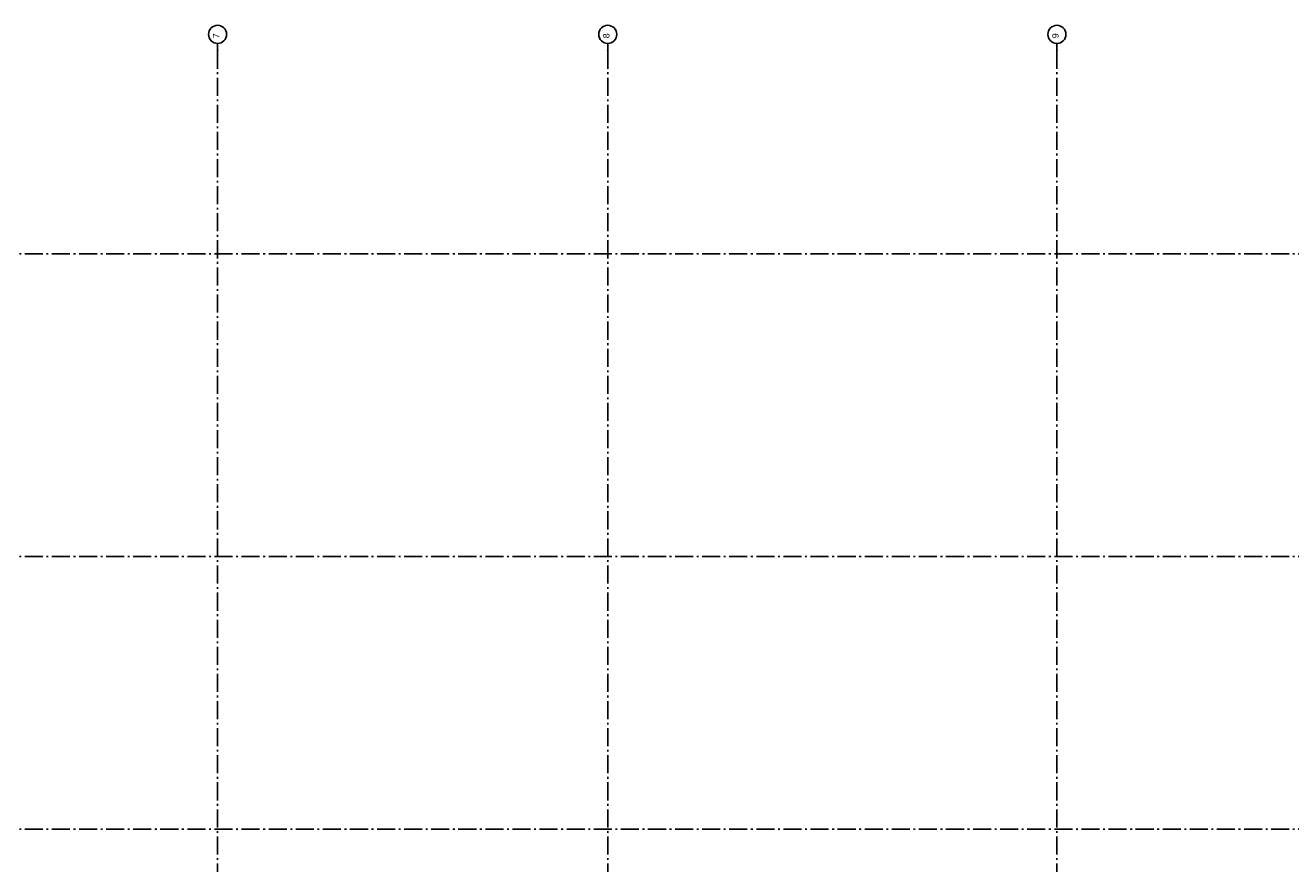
# Model space of a CAD drawing. Header units: millimetres. Extents: x -117798 to 93698, y -84437 to 74219.
# Tile 26 of 34: x -47739 to -12710, y 3732 to 26934. Entities that reach past the tile are written whole.
import ezdxf
from ezdxf.enums import TextEntityAlignment as Align

# ---------------------------------------------------------------- set-up
doc = ezdxf.new("R2010")
doc.units = ezdxf.units.MM
doc.header["$LTSCALE"] = 0.5
doc.header["$MEASUREMENT"] = 0
doc.linetypes.add('Akselinje', pattern=[1500, 1000, -200, 100, -200])
doc.linetypes.add('PLINE', pattern=[0])
doc.layers.add('82-- Modullinjer', color=7, linetype='Continuous')
doc.styles.add('GENERATED_STYLE_1', font='arial.ttf')

# ---------------------------------------------------------------- blocks, each defined once
blk = doc.blocks.new('Standard grid marker[6]', base_point=(93198, 20611))
at = {"layer": '82-- Modullinjer', "linetype": 'Akselinje'}
blk.add_line((92998, 20611), (-81321, 20611), dxfattribs=at)
at = {"layer": '82-- Modullinjer', "style": 'GENERATED_STYLE_1'}
for tag, p in [('AC_MarkerText_1_1', (-81899, 20571)), ('AC_MarkerText_1_0', (93320, 20571))]:
    blk.add_attdef(tag, text='', height=175, rotation=90, dxfattribs=at).set_placement(p, align=Align.TOP_CENTER)
blk = doc.blocks.new('Standard grid marker[7]', base_point=(93198, 4683))
at = {"layer": '82-- Modullinjer', "linetype": 'Akselinje'}
blk.add_line((92998, 4683), (-81321, 4683), dxfattribs=at)
at = {"layer": '82-- Modullinjer', "style": 'GENERATED_STYLE_1'}
for tag, p in [('AC_MarkerText_1_1', (-81899, 4643)), ('AC_MarkerText_1_0', (93320, 4643))]:
    blk.add_attdef(tag, text='', height=175, rotation=90, dxfattribs=at).set_placement(p, align=Align.TOP_CENTER)
blk = doc.blocks.new('Standard grid marker[12]', base_point=(-42418, 26434))
at = {"layer": '82-- Modullinjer', "linetype": 'Akselinje'}
for q in [(-42418, 26434), (-42418, -50174)]:
    blk.add_line((-42418, 26234), q, dxfattribs=at)
at = {"layer": '82-- Modullinjer', "linetype": 'PLINE'}
blk.add_circle((-42418, 26684), 250, dxfattribs=at)
at = {"layer": '82-- Modullinjer', "linetype": 'Akselinje'}
blk.add_point((-42418, 26234), dxfattribs=at)
blk.add_point((-42418, 26234), dxfattribs=at)
at = {"layer": '82-- Modullinjer', "style": 'GENERATED_STYLE_1'}
for tag, p in [('AC_MarkerText_1_0', (-42546, 26644)), ('AC_MarkerText_1_1', (-42546, -50664))]:
    blk.add_attdef(tag, text='', height=175, rotation=90, dxfattribs=at).set_placement(p, align=Align.TOP_CENTER)
blk = doc.blocks.new('Standard grid marker[13]', base_point=(-31616, 26434))
at = {"layer": '82-- Modullinjer', "linetype": 'Akselinje'}
for q in [(-31616, 26434), (-31616, -50174)]:
    blk.add_line((-31616, 26234), q, dxfattribs=at)
at = {"layer": '82-- Modullinjer', "linetype": 'PLINE'}
blk.add_circle((-31616, 26684), 250, dxfattribs=at)
at = {"layer": '82-- Modullinjer', "linetype": 'Akselinje'}
blk.add_point((-31616, 26234), dxfattribs=at)
blk.add_point((-31616, 26234), dxfattribs=at)
at = {"layer": '82-- Modullinjer', "style": 'GENERATED_STYLE_1'}
for tag, p in [('AC_MarkerText_1_0', (-31744, 26644)), ('AC_MarkerText_1_1', (-31744, -50664))]:
    blk.add_attdef(tag, text='', height=175, rotation=90, dxfattribs=at).set_placement(p, align=Align.TOP_CENTER)
blk = doc.blocks.new('Standard grid marker[20]', base_point=(-19183, 26434))
at = {"layer": '82-- Modullinjer', "linetype": 'Akselinje'}
for q in [(-19183, 26434), (-19183, -50174)]:
    blk.add_line((-19183, 26234), q, dxfattribs=at)
at = {"layer": '82-- Modullinjer', "linetype": 'PLINE'}
blk.add_circle((-19183, 26684), 250, dxfattribs=at)
at = {"layer": '82-- Modullinjer', "linetype": 'Akselinje'}
blk.add_point((-19183, 26234), dxfattribs=at)
blk.add_point((-19183, 26234), dxfattribs=at)
at = {"layer": '82-- Modullinjer', "style": 'GENERATED_STYLE_1'}
for tag, p in [('AC_MarkerText_1_0', (-19311, 26644)), ('AC_MarkerText_1_1', (-19311, -50664))]:
    blk.add_attdef(tag, text='', height=175, rotation=90, dxfattribs=at).set_placement(p, align=Align.TOP_CENTER)
blk = doc.blocks.new('Standard grid marker[21]', base_point=(93198, 12236))
at = {"layer": '82-- Modullinjer', "linetype": 'Akselinje'}
blk.add_line((92998, 12236), (-81321, 12236), dxfattribs=at)
at = {"layer": '82-- Modullinjer', "style": 'GENERATED_STYLE_1'}
for tag, p in [('AC_MarkerText_1_1', (-81899, 12196)), ('AC_MarkerText_1_0', (93320, 12196))]:
    blk.add_attdef(tag, text='', height=175, rotation=90, dxfattribs=at).set_placement(p, align=Align.TOP_CENTER)

msp = doc.modelspace()

# ---------------------------------------------------------------- block references
at = {"layer": '82-- Modullinjer', "linetype": 'PLINE'}
ref = msp.add_blockref('Standard grid marker[12]', (-42418.2, 26434.4), dxfattribs=at)
ref.add_attrib('AC_MarkerText_1', '7', dxfattribs={"color": 7, "height": 175, "rotation": 90, "style": 'GENERATED_STYLE_1'}).set_placement((-42545.7, 26644.4), align=Align.TOP_CENTER)
ref = msp.add_blockref('Standard grid marker[13]', (-31616.2, 26434.4), dxfattribs=at)
ref.add_attrib('AC_MarkerText_1', '8', dxfattribs={"color": 7, "height": 175, "rotation": 90, "style": 'GENERATED_STYLE_1'}).set_placement((-31743.7, 26644.4), align=Align.TOP_CENTER)
ref = msp.add_blockref('Standard grid marker[20]', (-19183.2, 26434.4), dxfattribs=at)
ref.add_attrib('AC_MarkerText_1', '9', dxfattribs={"color": 7, "height": 175, "rotation": 90, "style": 'GENERATED_STYLE_1'}).set_placement((-19310.7, 26644.4), align=Align.TOP_CENTER)
for name, p in [('Standard grid marker[6]', (93197.6, 20610.6)), ('Standard grid marker[21]', (93197.6, 12235.6)), ('Standard grid marker[7]', (93197.6, 4683.1))]:
    msp.add_blockref(name, p, dxfattribs=at)

doc.saveas('drawing.dxf')
